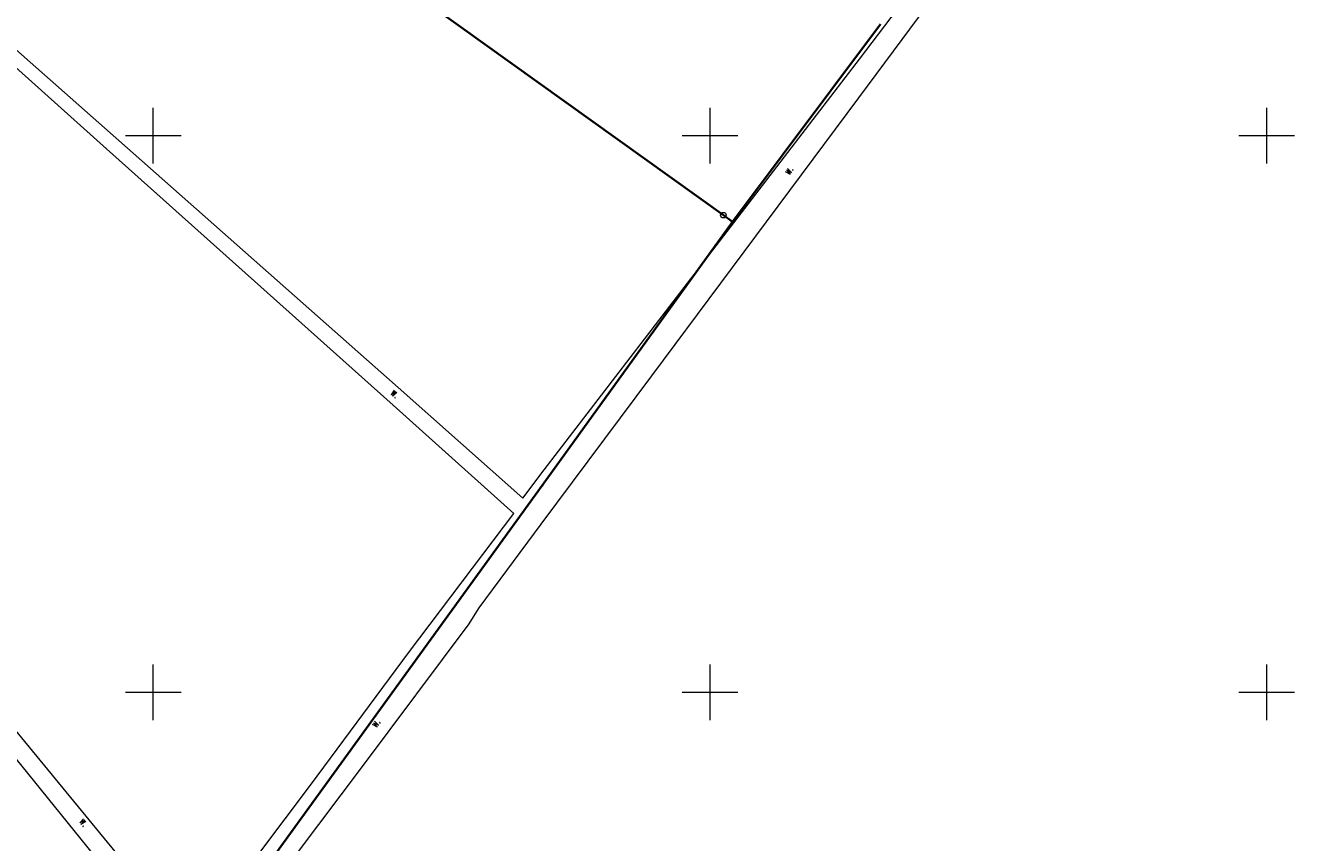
# Model space of a CAD drawing. Header units: metres. Extents: x 6496648 to 6497944, y 5962794 to 5963351.
# Tile 19 of 88: x 6496939 to 6497052, y 5962986 to 5963060. Entities that reach past the tile are written whole.
import ezdxf

# ---------------------------------------------------------------- set-up
doc = ezdxf.new("R2010")
doc.units = ezdxf.units.M
doc.header["$MEASUREMENT"] = 0
doc.layers.get('0').update_dxf_attribs({"color": 8, "linetype": 'CONTINUOUS', "lineweight": 13})
for name, color, linetype, lineweight in [('217_GRANICA_KONTURU_KLASYFIKCYJNEGO', 8, 'CONTINUOUS', 13), ('218_GRANICA_UzYTKU', 8, 'CONTINUOUS', 13), ('219_LINIA_GRANICY', 3, 'CONTINUOUS', 35), ('RoW_MELIORACYJNY__POWIERZCHNIA_', 8, 'CONTINUOUS', 13), ('RoW_MELIORACYJNY__POWIERZCHNIA__ATR17', 8, 'CONTINUOUS', 13), ('siatka', 8, 'CONTINUOUS', 13)]:
    doc.layers.add(name, color=color, linetype=linetype, lineweight=lineweight)
doc.styles.get("Standard").update_dxf_attribs({"font": 'simplex.shx'})

# ---------------------------------------------------------------- blocks, each defined once
blk = doc.blocks.new('GRO')
at = {"color": 0, "linetype": 'Continuous', "lineweight": 13}
blk.add_circle((0, 0), 0.1, dxfattribs=at)
blk = doc.blocks.new('GRT')
at = {"color": 0, "linetype": 'Continuous', "lineweight": 18}
blk.add_circle((0, 0), 0.5, dxfattribs=at)

msp = doc.modelspace()

# ---------------------------------------------------------------- linework, layer by layer
at = {"layer": '217_GRANICA_KONTURU_KLASYFIKCYJNEGO', "flags": 128}
for points in [[(6497015.3, 5963060.02), (6497002.01, 5963042.27)], [(6497002.01, 5963042.27), (6496984.93, 5963018.56)], [(6496984.93, 5963018.56), (6496955.24, 5962977.58)]]:
    msp.add_lwpolyline(points, dxfattribs=at)
at = {"layer": '218_GRANICA_UzYTKU', "flags": 128}
for points in [[(6497015.3, 5963060.02), (6497002.01, 5963042.27)], [(6497002.01, 5963042.27), (6496984.93, 5963018.56)], [(6496984.93, 5963018.56), (6496955.24, 5962977.58)]]:
    msp.add_lwpolyline(points, dxfattribs=at)
at = {"layer": '219_LINIA_GRANICY', "flags": 128}
for points in [[(6496946.49, 5963082.08), (6497001.2, 5963042.85)], [(6497002.01, 5963042.27), (6497015.3, 5963060.02)], [(6496984.93, 5963018.56), (6497002.01, 5963042.27)], [(6497002.01, 5963042.27), (6497001.2, 5963042.85)], [(6496955.24, 5962977.58), (6496984.93, 5963018.56)]]:
    msp.add_lwpolyline(points, dxfattribs=at)
at = {"layer": 'RoW_MELIORACYJNY__POWIERZCHNIA_', "flags": 128}
for points in [[(6496930.17, 5963064.34), (6496948.2, 5963048.42), (6496971.99, 5963027.36), (6496983.2, 5963017.43), (6496985.1, 5963019.97), (6497013.41, 5963056.87), (6497028.87, 5963077.24), (6497041.29, 5963093.6), (6497042.7, 5963092.9), (6497031.04, 5963077.29), (6497013.33, 5963053.38), (6496994.73, 5963028.42), (6496984.8, 5963015.09), (6496979.22, 5963007.57), (6496978.59, 5963006.54), (6496978.33, 5963006.15), (6496968.85, 5962993.46), (6496956.82, 5962977.45)], [(6496954.94, 5962979.44), (6496964.11, 5962991.67), (6496973.02, 5963003.65), (6496982.37, 5963016.07), (6496971.55, 5963025.78), (6496945.79, 5963048.8), (6496929.14, 5963063.75)], [(6496952.24, 5962976.02), (6496931.74, 5963001.34), (6496918.09, 5963018.43), (6496919.08, 5963019.08), (6496929.05, 5963006.96), (6496947.22, 5962984.87)]]:
    msp.add_lwpolyline(points, dxfattribs=at)
at = {"layer": 'siatka', "flags": 128}
for points in [[(6496950, 5963047.5), (6496950, 5963052.5)], [(6497000, 5963047.5), (6497000, 5963052.5)], [(6497050, 5963047.5), (6497050, 5963052.5)], [(6496947.5, 5963050), (6496952.5, 5963050)], [(6496997.5, 5963050), (6497002.5, 5963050)], [(6497047.5, 5963050), (6497052.5, 5963050)], [(6496950, 5962997.5), (6496950, 5963002.5)], [(6497000, 5962997.5), (6497000, 5963002.5)], [(6497050, 5962997.5), (6497050, 5963002.5)], [(6496947.5, 5963000), (6496952.5, 5963000)], [(6496997.5, 5963000), (6497002.5, 5963000)], [(6497047.5, 5963000), (6497052.5, 5963000)]]:
    msp.add_lwpolyline(points, dxfattribs=at)

# ---------------------------------------------------------------- block references
at = {"xscale": 0.5, "yscale": 0.5, "zscale": 0.5}
for name, p in [('GRT', (6497001.2, 5963042.85)), ('GRO', (6497002.01, 5963042.27)), ('GRO', (6496984.93, 5963018.56))]:
    msp.add_blockref(name, p, dxfattribs=at)

# ---------------------------------------------------------------- texts
at = {"layer": 'RoW_MELIORACYJNY__POWIERZCHNIA__ATR17', "width": 0.66}
for rotation, p in [(53.3, (6497007.12, 5963046.43)), (318.2, (6496971.25, 5963026.81)), (53.2, (6496970.02, 5962996.78)), (309, (6496943.3, 5962988.38))]:
    msp.add_text('w.', height=0.75, rotation=rotation, dxfattribs=at).set_placement(p)

doc.saveas('drawing.dxf')
